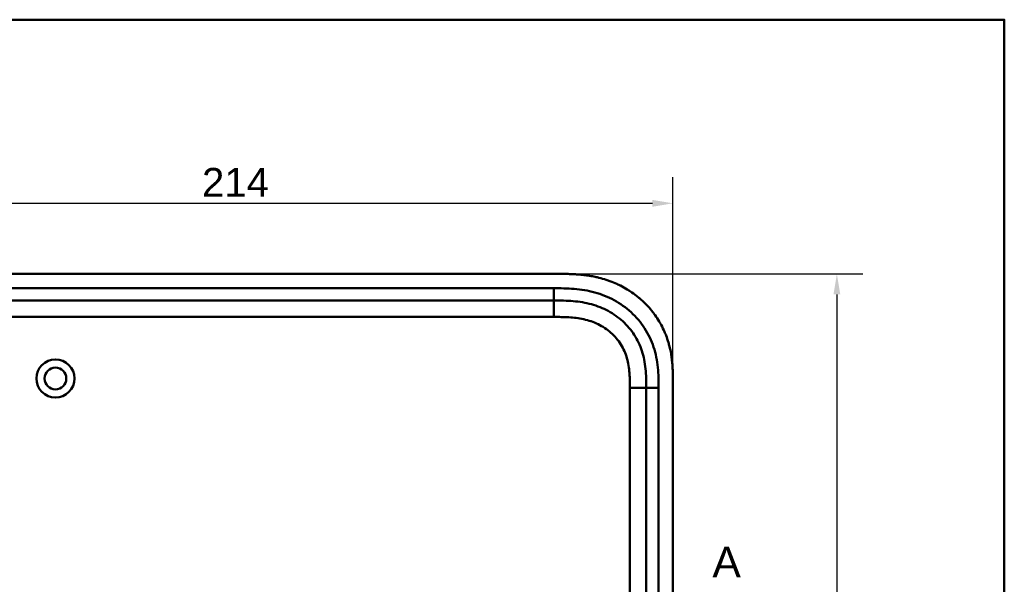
# Model space of a CAD drawing. Header units: millimetres. Extents: x 20 to 833, y 20 to 574.
# Tile 10 of 10: x 580 to 820, y 436 to 574. Entities that reach past the tile are written whole.
import ezdxf

# ---------------------------------------------------------------- set-up
doc = ezdxf.new("R2010")
doc.units = ezdxf.units.MM
doc.header["$LTSCALE"] = 2
for name, color, linetype, lineweight in [('Bemaßungen(DIN)', 7, 'Continuous', 25), ('Schnittansichtslinien(DIN)', 7, 'Continuous', 70), ('Sichtbare Kanten(DIN)', 7, 'Continuous', 50), ('Sichtbare tangentiale Kanten(DIN)', 7, 'Continuous', 50), ('Skizziergeometrie(DIN)', 7, 'Continuous', 50)]:
    doc.layers.add(name, color=color, linetype=linetype, lineweight=lineweight)
doc.styles.add('Aktuell-DINGroßer Text', font='arial.ttf')
doc.styles.add('STANDARD-DIN~0', font='arial.ttf')
doc.dimstyles.new('CAD-LAN', dxfattribs={"dimscale": 2, "dimtxt": 3.5, "dimasz": 2.5, "dimexe": 3.175, "dimexo": 0, "dimgap": 0.8, "dimtad": 1, "dimrnd": 1e-08, "dimtxsty": 'STANDARD-DIN~0', "dimcen": 0.09, "dimdle": 10, "dimclrd": 250, "dimclre": 250, "dimclrt": 250, "dimadec": 0, "dimazin": 2, "dimtfac": 1, "dimtmove": 0, "dimatfit": 3, "dimfxl": 1, "dimtolj": 1, "dimtzin": 0, "dimlwd": 25, "dimlwe": 25, "dimarcsym": 0})

# ---------------------------------------------------------------- blocks, each defined once
blk = doc.blocks.new('Ränder Standardrahmen')
at = {"layer": 'Skizziergeometrie(DIN)', "flags": 128}
blk.add_lwpolyline([(10, 10), (10, 287), (410, 287), (410, 10), (10, 10)], dxfattribs=at)
blk = doc.blocks.new('2DTransSchnitt0')
at = {"layer": 'Schnittansichtslinien(DIN)', "insert": (374.42, 219), "char_height": 3.73, "attachment_point": 7, "style": 'Aktuell-DINGroßer Text'}
blk.add_mtext('A', dxfattribs=at)
blk = doc.blocks.new('*D9')
at = {"layer": 'Bemaßungen(DIN)', "color": 250, "linetype": 'Continuous', "lineweight": 25, "true_color": 0x3f3f3f, "transparency": 16777216}
for p, q in [((525.23, 485.22), (525.23, 535.57)), ((739.23, 485.22), (739.23, 535.57)), ((530.23, 529.22), (734.23, 529.22))]:
    blk.add_line(p, q, dxfattribs=at)
at = {"layer": 'Bemaßungen(DIN)', "color": 250, "linetype": 'Continuous', "true_color": 0x3f3f3f, "transparency": 16777216}
for points in [[(530.23, 530.05), (530.23, 528.38), (525.23, 529.22)], [(734.23, 530.05), (734.23, 528.38), (739.23, 529.22)]]:
    blk.add_solid(points, dxfattribs=at)
at = {"layer": 'Defpoints', "color": 0, "linetype": 'Continuous', "transparency": 16777216}
for p in [(739.23, 529.22), (525.23, 485.22), (739.23, 485.22)]:
    blk.add_point(p, dxfattribs=at)
at = {"layer": 'Bemaßungen(DIN)', "color": 250, "linetype": 'Continuous', "lineweight": 25, "true_color": 0x3f3f3f, "transparency": 16777216, "insert": (624.45, 537.85), "char_height": 7, "attachment_point": 1, "style": 'STANDARD-DIN~0'}
blk.add_mtext('\\A1;214', dxfattribs=at)
blk = doc.blocks.new('*D10')
at = {"layer": 'Bemaßungen(DIN)', "color": 250, "linetype": 'Continuous', "lineweight": 25, "true_color": 0x3f3f3f, "transparency": 16777216}
for p, q in [((711.19, 512), (785.54, 512)), ((779.19, 507), (779.19, 272)), ((711.19, 267), (785.54, 267))]:
    blk.add_line(p, q, dxfattribs=at)
at = {"layer": 'Bemaßungen(DIN)', "color": 250, "linetype": 'Continuous', "true_color": 0x3f3f3f, "transparency": 16777216}
for points in [[(778.36, 507), (780.02, 507), (779.19, 512)], [(778.36, 272), (780.02, 272), (779.19, 267)]]:
    blk.add_solid(points, dxfattribs=at)
at = {"layer": 'Defpoints', "color": 0, "linetype": 'Continuous', "transparency": 16777216}
for p in [(711.19, 512), (711.19, 267), (779.19, 267)]:
    blk.add_point(p, dxfattribs=at)
at = {"layer": 'Bemaßungen(DIN)', "color": 250, "linetype": 'Continuous', "lineweight": 25, "true_color": 0x3f3f3f, "transparency": 16777216, "insert": (770.44, 381.68), "char_height": 7, "attachment_point": 1, "rotation": 90, "style": 'STANDARD-DIN~0'}
blk.add_mtext('\\A1;245', dxfattribs=at)

msp = doc.modelspace()

# ---------------------------------------------------------------- linework, layer by layer
at = {"layer": 'Sichtbare Kanten(DIN)'}
for p, q in [((711.191, 512.001), (552.269, 512.001)), ((710.192, 505.501), (565.268, 505.501)), ((739.23, 293.786), (739.23, 485.217)), ((732.73, 294.786), (732.73, 484.217))]:
    msp.add_line(p, q, dxfattribs=at)
for radius in [4.65, 2.65]:
    msp.add_circle((588.73, 486.501), radius, dxfattribs=at)
for points, knots in [([(739.23, 485.217), (739.23, 485.515), (739.23, 486.114), (739.224, 486.868), (739.211, 487.624), (739.194, 488.233), (739.16, 488.996), (739.122, 489.607), (739.047, 490.526), (738.945, 491.446), (738.734, 492.824), (738.479, 494.041), (738.072, 495.544), (737.672, 496.727), (737.08, 498.171), (736.534, 499.295), (735.764, 500.654), (735.079, 501.699), (734.145, 502.948), (733.337, 503.9), (732.256, 505.023), (731.338, 505.867), (730.131, 506.851), (729.12, 507.579), (727.805, 508.412), (726.716, 509.015), (725.314, 509.688), (724.164, 510.162), (722.697, 510.671), (721.504, 511.012), (720.147, 511.325), (719.236, 511.495), (718.321, 511.636), (717.71, 511.716), (716.947, 511.799), (716.336, 511.853), (715.573, 511.908), (714.964, 511.94), (714.051, 511.976), (712.84, 512.001), (711.789, 512.002), (711.191, 512.001)], [0.00000945, 0.00000945, 0.00000945, 0.00000945, 0.02084254, 0.04167563, 0.05209218, 0.07292527, 0.08334182, 0.10417491, 0.11459146, 0.14584109, 0.16667419, 0.20834037, 0.22917346, 0.27083965, 0.29167274, 0.33333892, 0.35417201, 0.3958382, 0.41667129, 0.45833747, 0.47917057, 0.52083675, 0.54166984, 0.58333603, 0.60416912, 0.6458353, 0.66666839, 0.70833458, 0.72916767, 0.77083385, 0.79166695, 0.82291658, 0.83333313, 0.85416622, 0.86458277, 0.88541586, 0.89583241, 0.9166655, 0.92708204, 0.95833168, 0.99999787, 0.99999787, 0.99999787, 0.99999787]), ([(732.73, 484.217), (732.73, 485.017), (732.728, 486.601), (732.598, 488.907), (732.268, 491.124), (731.521, 493.953), (729.962, 497.231), (727.131, 500.574), (723.547, 503.117), (720.113, 504.479), (717.195, 505.116), (714.93, 505.393), (712.593, 505.5), (710.997, 505.501), (710.192, 505.501)], [41.2275228, 41.2275228, 41.2275228, 41.2275228, 41.4710255, 41.7145268, 41.9580281, 42.2015293, 42.6885319, 43.1755344, 43.662537, 44.1495395, 44.3930408, 44.6365421, 44.8800433, 45.1235454, 45.1235454, 45.1235454, 45.1235454])]:
    msp.add_open_spline(points, degree=3, knots=knots, dxfattribs=at)
at = {"layer": 'Sichtbare tangentiale Kanten(DIN)'}
for p, q in [((565.268, 508.501), (710.192, 508.501)), ((710.192, 505.501), (710.192, 508.501)), ((710.192, 505.501), (710.192, 501.501)), ((710.192, 501.501), (565.268, 501.501)), ((728.73, 484.217), (732.73, 484.217)), ((728.73, 294.786), (728.73, 484.217)), ((732.73, 484.217), (735.73, 484.217)), ((735.73, 484.217), (735.73, 294.786))]:
    msp.add_line(p, q, dxfattribs=at)
for points, knots in [([(710.192, 508.501), (710.997, 508.501), (712.644, 508.5), (715.168, 508.387), (717.69, 508.08), (721.007, 507.357), (724.985, 505.783), (729.177, 502.812), (732.51, 498.879), (734.347, 495.01), (735.214, 491.721), (735.588, 489.197), (735.729, 486.664), (735.73, 485.017), (735.73, 484.217)], [41.2275225, 41.2275225, 41.2275225, 41.2275225, 41.4710252, 41.7145264, 41.9580277, 42.201529, 42.6885315, 43.1755341, 43.6625366, 44.1495392, 44.3930404, 44.6365417, 44.880043, 45.123546, 45.123546, 45.123546, 45.123546]), ([(728.026, 491.462), (727.855, 492.052), (727.648, 492.624), (727.406, 493.174), (727.156, 493.738), (726.863, 494.292), (726.534, 494.817), (726.203, 495.345), (725.83, 495.853), (725.426, 496.328), (725.02, 496.803), (724.576, 497.254), (724.107, 497.668), (723.639, 498.081), (723.14, 498.462), (722.619, 498.807), (722.099, 499.152), (721.555, 499.462), (720.996, 499.735), (720.437, 500.007), (719.856, 500.246), (719.269, 500.447), (719.266, 500.448), (719.262, 500.45), (719.259, 500.451), (718.679, 500.649), (718.083, 500.815), (717.484, 500.949), (717.479, 500.95), (717.473, 500.952), (717.468, 500.953), (716.878, 501.084), (716.286, 501.185), (715.686, 501.263), (715.677, 501.264), (715.667, 501.265), (715.658, 501.266), (715.065, 501.342), (714.477, 501.394), (713.86, 501.43), (713.852, 501.43), (713.845, 501.431), (713.838, 501.431), (713.532, 501.449), (713.238, 501.461), (712.937, 501.471), (712.627, 501.481), (712.318, 501.488), (712.01, 501.493), (711.402, 501.501), (710.797, 501.501), (710.192, 501.501)], [0, 0, 0, 0, 0.1818471, 0.1818471, 0.1818471, 0.3687122, 0.3687122, 0.3687122, 0.5566899, 0.5566899, 0.5566899, 0.7451003, 0.7451003, 0.7451003, 0.9328992, 0.9328992, 0.9328992, 1.1203708, 1.1203708, 1.1203708, 1.3077792, 1.3077792, 1.3077792, 1.3088638, 1.3088638, 1.3088638, 1.4939899, 1.4939899, 1.4939899, 1.4956398, 1.4956398, 1.4956398, 1.6777905, 1.6777905, 1.6777905, 1.6806002, 1.6806002, 1.6806002, 1.8606637, 1.8606637, 1.8606637, 1.8628262, 1.8628262, 1.8628262, 1.9520853, 1.9520853, 1.9520853, 2.0438684, 2.0438684, 2.0438684, 2.2253748, 2.2253748, 2.2253748, 2.2253748]), ([(728.73, 484.217), (728.73, 484.452), (728.73, 484.688), (728.729, 484.923), (728.729, 485.067), (728.728, 485.21), (728.727, 485.354), (728.727, 485.426), (728.726, 485.498), (728.725, 485.57), (728.724, 485.714), (728.722, 485.857), (728.719, 486.001), (728.718, 486.077), (728.716, 486.153), (728.715, 486.229), (728.713, 486.306), (728.711, 486.382), (728.709, 486.458), (728.705, 486.61), (728.7, 486.763), (728.693, 486.921), (728.681, 487.229), (728.665, 487.523), (728.642, 487.828), (728.642, 487.835), (728.641, 487.843), (728.641, 487.85), (728.595, 488.467), (728.529, 489.056), (728.433, 489.645), (728.431, 489.654), (728.43, 489.663), (728.428, 489.672), (728.33, 490.27), (728.199, 490.861), (728.035, 491.431), (728.032, 491.441), (728.029, 491.452), (728.026, 491.462)], [0, 0, 0, 0, 0.07060207, 0.07060207, 0.07060207, 0.11373454, 0.11373454, 0.11373454, 0.13530078, 0.13530078, 0.13530078, 0.17843325, 0.17843325, 0.17843325, 0.20129346, 0.20129346, 0.20129346, 0.22415366, 0.22415366, 0.22415366, 0.26987408, 0.26987408, 0.26987408, 0.35911937, 0.35911937, 0.35911937, 0.36131491, 0.36131491, 0.36131491, 0.54166811, 0.54166811, 0.54166811, 0.54438603, 0.54438603, 0.54438603, 0.72751094, 0.72751094, 0.72751094, 0.73075248, 0.73075248, 0.73075248, 0.73075248])]:
    msp.add_open_spline(points, degree=3, knots=knots, dxfattribs=at)

# ---------------------------------------------------------------- block references
at = {"xscale": 2, "yscale": 2, "zscale": 2}
msp.add_blockref('Ränder Standardrahmen', (0, 0), dxfattribs=at)
at = {"layer": 'Schnittansichtslinien(DIN)', "xscale": 2, "yscale": 2, "zscale": 2}
msp.add_blockref('2DTransSchnitt0', (0, 0), dxfattribs=at)

# ---------------------------------------------------------------- dimensions: what is measured, and where the dimension line sits
at = {"layer": 'Bemaßungen(DIN)', "color": 250, "linetype": 'Continuous', "lineweight": 25, "true_color": 0x3f3f3f}
for base, p1, p2, angle, picture, middle in [((739.23, 529.217), (525.23, 485.217), (739.23, 485.217), 180, '*D9', (632.23, 529.217)), ((779.191, 267.001), (711.191, 512.001), (711.191, 267.001), 90, '*D10', (779.191, 389.501))]:
    dim = msp.add_linear_dim(base=base, p1=p1, p2=p2, angle=angle, dimstyle='CAD-LAN', override={"dimgap": 0.8, "dimdec": 2, "dimtol": 0, "dimlim": 0, "dimtp": 0, "dimtm": 0, "dimtdec": 2, "dimtofl": 0, "dimatfit": 1}, dxfattribs=at)
    dim.commit()
    dim.dimension.update_dxf_attribs({"geometry": picture, "text_midpoint": middle, "dimtype": 160})

doc.saveas('drawing.dxf')
